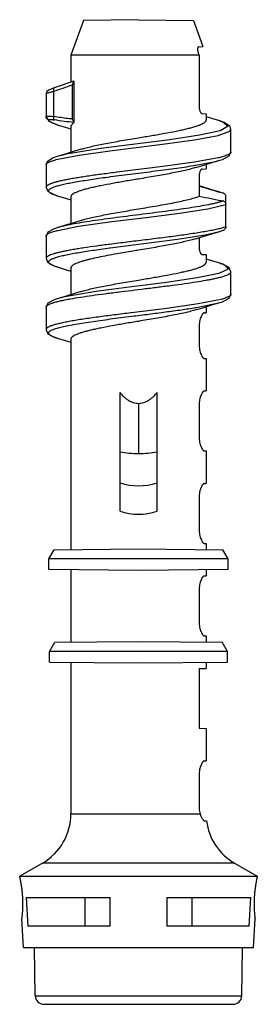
# Model space of a CAD drawing. Header units: millimetres. Extents: x 20.3 to 37, y 6 to 75.2.
import ezdxf

# ---------------------------------------------------------------- set-up
doc = ezdxf.new("R2010")
doc.units = ezdxf.units.MM
doc.header["$LTSCALE"] = 5.264767
doc.layers.get('0').update_dxf_attribs({"linetype": 'CONTINUOUS'})

msp = doc.modelspace()

# ---------------------------------------------------------------- linework, layer by layer
at = {"color": 7, "linetype": 'CONTINUOUS'}
for p, q in [((24.788, 75.113), (23.903, 72.681)), ((28.653, 75.181), (24.788, 75.113)), ((28.653, 75.181), (32.517, 75.113)), ((32.517, 75.113), (33.182, 73.286)), ((23.903, 72.681), (23.903, 70.789)), ((32.913, 72.681), (23.903, 72.681)), ((32.873, 72.781), (32.913, 72.681)), ((32.892, 73.281), (33.182, 73.286)), ((32.913, 72.681), (32.913, 69.08)), ((24.02, 68.199), (24.02, 70.605)), ((24.135, 68.004), (24.135, 70.828)), ((22.153, 69.963), (22.153, 69.963)), ((22.153, 69.963), (22.153, 68.386)), ((22.699, 68.375), (22.699, 70.154)), ((33.123, 68.577), (33.403, 68.572)), ((33.403, 68.572), (33.403, 68.132)), ((22.153, 68.386), (22.154, 68.364)), ((22.154, 68.363), (22.154, 68.364)), ((24.097, 67.959), (23.903, 67.731)), ((33.798, 68.233), (33.403, 68.353)), ((34.371, 68.062), (33.798, 68.233)), ((34.662, 67.964), (34.366, 68.064)), ((22.935, 67.802), (23.498, 67.634)), ((23.498, 67.634), (23.903, 67.511)), ((23.903, 67.731), (23.903, 65.853)), ((35.151, 65.895), (35.151, 67.472)), ((35.151, 67.47), (35.151, 67.472)), ((22.153, 64.972), (22.154, 64.973)), ((22.153, 64.972), (22.153, 64.973)), ((22.153, 64.97), (22.153, 64.972)), ((22.153, 64.972), (22.153, 63.395)), ((30.354, 64.854), (27.159, 64.457)), ((33.123, 64.685), (33.403, 64.69)), ((33.403, 65.01), (33.403, 64.69)), ((26.641, 64.142), (26.691, 64.149)), ((32.913, 64.181), (32.913, 62.768)), ((34.597, 62.988), (34.347, 63.061)), ((34.617, 62.981), (34.349, 63.069)), ((34.617, 62.981), (34.597, 62.988)), ((22.936, 62.801), (23.519, 62.627)), ((23.519, 62.627), (23.903, 62.51)), ((23.903, 62.731), (23.903, 60.854)), ((34.793, 60.627), (34.793, 62.736)), ((23.52, 60.737), (22.938, 60.563)), ((22.948, 60.368), (22.953, 60.369)), ((33.805, 60.133), (34.361, 60.299)), ((34.349, 60.295), (34.617, 60.383)), ((22.153, 59.969), (22.153, 58.392)), ((32.913, 59.866), (32.913, 59.18)), ((26.622, 59.139), (26.667, 59.145)), ((22.153, 58.395), (22.153, 58.392)), ((33.123, 58.677), (33.403, 58.672)), ((33.403, 58.672), (33.403, 58.132)), ((33.796, 58.234), (33.403, 58.354)), ((34.369, 58.063), (33.796, 58.234)), ((22.937, 57.802), (23.499, 57.634)), ((23.499, 57.634), (23.903, 57.511)), ((23.903, 57.731), (23.903, 55.853)), ((35.152, 55.892), (35.152, 57.468)), ((25.809, 56.091), (23.88, 55.781)), ((23.88, 55.782), (23.866, 55.779)), ((35.152, 55.895), (35.152, 55.892)), ((22.154, 54.968), (22.154, 53.392)), ((32.67, 54.949), (32.738, 54.96)), ((33.403, 55.011), (33.403, 54.59)), ((28.164, 54.584), (28.124, 54.579)), ((28.156, 54.337), (28.171, 54.339)), ((28.156, 54.337), (28.171, 54.339)), ((33.272, 54.588), (33.404, 54.59)), ((22.154, 53.395), (22.154, 53.392)), ((32.913, 53.582), (32.913, 52.38)), ((22.936, 52.801), (23.499, 52.633)), ((23.499, 52.633), (23.903, 52.51)), ((23.903, 52.731), (23.903, 37.939)), ((33.272, 51.374), (33.403, 51.372)), ((33.403, 51.372), (33.403, 49.09)), ((27.353, 40.632), (27.353, 48.971)), ((29.953, 40.632), (29.953, 48.971)), ((33.272, 49.088), (33.404, 49.09)), ((28.653, 48.194), (28.653, 44.694)), ((32.913, 48.082), (32.913, 45.88)), ((33.272, 44.874), (33.403, 44.872)), ((33.403, 44.872), (33.403, 42.59)), ((33.272, 42.588), (33.404, 42.59)), ((32.913, 41.582), (32.913, 39.38)), ((33.272, 38.374), (33.403, 38.372)), ((33.403, 38.372), (33.403, 37.939)), ((22.353, 37.281), (22.723, 37.929)), ((22.723, 37.929), (28.653, 37.981)), ((28.653, 37.981), (34.582, 37.929)), ((34.953, 37.281), (34.582, 37.929)), ((22.353, 36.536), (22.353, 37.281)), ((34.953, 37.281), (22.353, 37.281)), ((34.953, 36.536), (34.953, 37.281)), ((28.653, 36.481), (22.353, 36.536)), ((23.903, 36.522), (23.903, 31.439)), ((34.953, 36.536), (28.653, 36.481)), ((33.272, 36.088), (33.404, 36.09)), ((33.403, 36.522), (33.403, 36.09)), ((32.913, 35.082), (32.913, 32.88)), ((33.272, 31.874), (33.403, 31.872)), ((33.403, 31.872), (33.403, 31.439)), ((22.403, 30.781), (22.773, 31.43)), ((22.773, 31.43), (28.653, 31.481)), ((28.653, 31.481), (34.532, 31.43)), ((34.903, 30.781), (34.532, 31.43)), ((34.903, 30.781), (22.403, 30.781)), ((22.403, 30.035), (22.403, 30.781)), ((34.903, 30.035), (34.903, 30.781)), ((22.403, 30.035), (28.653, 29.981)), ((23.903, 30.022), (23.903, 19.369)), ((28.653, 29.981), (34.903, 30.035)), ((33.403, 30.022), (33.403, 29.59)), ((32.913, 29.581), (33.402, 29.59)), ((32.913, 29.581), (32.913, 25.38)), ((32.913, 25.38), (33.402, 25.372)), ((33.403, 25.372), (33.403, 23.09)), ((33.272, 23.088), (33.404, 23.09)), ((32.913, 22.082), (32.913, 19.88)), ((23.903, 19.369), (32.979, 19.369)), ((33.303, 18.873), (33.434, 18.871)), ((21.903, 15.905), (20.303, 14.981)), ((35.403, 15.905), (21.903, 15.905)), ((35.403, 15.905), (37.003, 14.981)), ((20.303, 14.981), (37.003, 14.981)), ((20.768, 13.481), (26.653, 13.481)), ((20.768, 13.481), (20.878, 11.481)), ((24.911, 11.481), (24.911, 13.481)), ((26.653, 11.481), (26.653, 13.481)), ((30.653, 13.481), (36.537, 13.481)), ((30.653, 13.481), (30.653, 11.481)), ((32.394, 13.481), (32.394, 11.481)), ((36.427, 11.481), (36.537, 13.481)), ((20.565, 9.981), (20.46, 11.981)), ((36.741, 9.981), (36.845, 11.981)), ((26.653, 11.481), (20.878, 11.481)), ((36.427, 11.481), (30.653, 11.481)), ((20.565, 9.981), (36.741, 9.981)), ((21.392, 6.57), (21.333, 9.981)), ((35.913, 6.57), (35.972, 9.981)), ((21.393, 6.57), (35.913, 6.57)), ((21.992, 5.981), (35.313, 5.981))]:
    msp.add_line(p, q, dxfattribs=at)
for points in [[(24.084, 70.852), (23.756, 70.738), (23.211, 70.552), (22.733, 70.391)], [(22.733, 70.391), (22.57, 70.333), (22.388, 70.258), (22.318, 70.22), (22.197, 70.11), (22.153, 69.963)], [(22.154, 68.363), (22.358, 68.047), (22.846, 67.829), (22.937, 67.801)], [(34.569, 67.995), (34.963, 67.686), (34.394, 67.372), (32.949, 67.059), (30.856, 66.747), (28.418, 66.434), (26.012, 66.12)], [(35.153, 67.47), (35.092, 67.671), (34.662, 67.964)], [(30.341, 66.429), (32.589, 66.738), (34.243, 67.044), (35.078, 67.352), (35.151, 67.47)], [(24.625, 66.077), (24.151, 65.929), (23.508, 65.733), (22.935, 65.562)], [(22.973, 65.369), (24.475, 65.665), (26.645, 65.97), (30.341, 66.429)], [(26.012, 66.12), (24.016, 65.807), (23.87, 65.774)], [(34.369, 65.301), (34.554, 65.36), (35.027, 65.614), (35.153, 65.895)], [(22.938, 65.563), (22.663, 65.471), (22.214, 65.172), (22.153, 64.971)], [(34.241, 65.467), (32.594, 65.162), (30.354, 64.854)], [(32.653, 64.952), (34.078, 65.223), (34.369, 65.301)], [(32.684, 64.788), (33.166, 64.938), (33.808, 65.134), (34.372, 65.302)], [(22.153, 63.395), (22.274, 63.118), (22.744, 62.863), (22.936, 62.801)], [(34.363, 63.064), (33.795, 63.234), (33.153, 63.429), (32.915, 63.504)], [(22.976, 60.368), (24.444, 60.659), (26.773, 60.987), (29.197, 61.287), (31.525, 61.584), (33.532, 61.896), (34.79, 62.204)], [(24.625, 61.077), (24.178, 60.938), (23.52, 60.737)], [(22.937, 60.563), (22.721, 60.493), (22.276, 60.248), (22.153, 59.968)], [(31.391, 59.757), (33.347, 60.067), (34.349, 60.296)], [(26.67, 59.146), (29.038, 59.449), (31.391, 59.757)], [(32.676, 59.785), (33.164, 59.938), (33.805, 60.133)], [(22.153, 58.395), (22.285, 58.107), (22.763, 57.856), (22.936, 57.801)], [(34.713, 57.922), (34.949, 57.653), (34.288, 57.341), (32.77, 57.029), (30.63, 56.716), (28.177, 56.404), (25.809, 56.091)], [(35.153, 57.468), (35.034, 57.743), (34.588, 57.992), (34.367, 58.063)], [(24.623, 56.076), (24.15, 55.928), (23.507, 55.732), (22.933, 55.561)], [(22.937, 55.563), (22.73, 55.496), (22.278, 55.25), (22.153, 54.968)], [(34.33, 55.496), (32.855, 55.203), (30.644, 54.891), (28.164, 54.584)], [(34.369, 55.301), (34.552, 55.36), (35.023, 55.61), (35.153, 55.895)], [(32.683, 54.788), (33.166, 54.938), (33.809, 55.134), (34.372, 55.302)], [(32.738, 54.96), (34.268, 55.273), (34.368, 55.301)], [(22.153, 53.395), (22.28, 53.112), (22.765, 52.855), (22.936, 52.801)]]:
    msp.add_lwpolyline(points, dxfattribs=at)
for centre, radius, start, end in [((-12.099, 174.319), 109.824, 288.47279, 289.20091), ((55.229, 134.266), 74.204, 252.49815, 253.65553), ((28.656, 51.556), 6.862, 259.0486, 269.96992), ((28.65, 51.547), 6.853, 270.02492, 280.96), ((19.903, 19.369), 4, 300.00001, 360), ((37.403, 19.369), 4, 187.14464, 239.99999), ((21.992, 6.581), 0.6, 181, 270.00014), ((35.313, 6.581), 0.6, 269.99986, 359)]:
    msp.add_arc(centre, radius, start, end, dxfattribs=at)
for centre in [(28.653, 54.545), (28.653, 52.545)]:
    msp.add_ellipse(centre, major_axis=(0, 12.124), ratio=0.57735, start_param=-3.328391, end_param=-2.954794, dxfattribs=at)
for points, knots in [([(32.892, 73.281), (32.886, 73.281), (32.875, 73.279), (32.852, 73.269), (32.833, 73.248), (32.82, 73.222), (32.808, 73.185), (32.8, 73.129), (32.801, 73.052), (32.814, 72.966), (32.838, 72.873), (32.86, 72.812), (32.873, 72.781)], [0, 0, 0, 0, 0.031336, 0.062974, 0.134065, 0.176875, 0.225531, 0.341813, 0.482577, 0.643749, 0.818758, 1, 1, 1, 1]), ([(24.02, 70.605), (24.02, 70.648), (24.041, 70.713), (24.09, 70.783), (24.119, 70.814), (24.135, 70.828)], [0, 0, 0, 0, 0.501966, 0.752061, 1, 1, 1, 1]), ([(24.135, 70.828), (24.131, 70.834), (24.124, 70.843), (24.11, 70.852), (24.096, 70.855), (24.088, 70.853), (24.084, 70.852)], [0, 0, 0, 0, 0.319089, 0.574484, 0.791826, 1, 1, 1, 1]), ([(22.153, 69.963), (22.153, 69.965), (22.155, 69.971), (22.163, 69.979), (22.176, 69.988), (22.192, 69.997), (22.214, 70.007), (22.25, 70.023), (22.307, 70.043), (22.386, 70.069), (22.48, 70.096), (22.586, 70.125), (22.66, 70.144), (22.699, 70.154)], [0, 0, 0, 0, 0.013272, 0.031687, 0.056925, 0.089558, 0.129753, 0.177379, 0.29399, 0.437318, 0.604928, 0.793857, 1, 1, 1, 1]), ([(22.733, 70.391), (22.727, 70.389), (22.715, 70.382), (22.701, 70.364), (22.691, 70.339), (22.684, 70.308), (22.682, 70.272), (22.685, 70.22), (22.692, 70.18), (22.699, 70.154)], [0, 0, 0, 0, 0.073782, 0.159839, 0.264176, 0.388211, 0.530003, 0.68366, 1, 1, 1, 1]), ([(32.913, 69.08), (32.913, 69.046), (32.916, 68.98), (32.93, 68.885), (32.953, 68.798), (32.981, 68.723), (33.013, 68.662), (33.048, 68.616), (33.084, 68.586), (33.111, 68.577), (33.123, 68.577)], [0, 0, 0, 0, 0.175349, 0.344103, 0.500051, 0.639168, 0.758849, 0.857748, 0.936634, 1, 1, 1, 1]), ([(22.153, 68.386), (22.153, 68.388), (22.154, 68.391), (22.159, 68.396), (22.167, 68.399), (22.177, 68.403), (22.191, 68.405), (22.214, 68.408), (22.233, 68.409), (22.247, 68.409)], [0, 0, 0, 0, 0.049531, 0.110913, 0.193366, 0.30077, 0.434786, 0.595991, 1, 1, 1, 1]), ([(22.339, 68.145), (22.315, 68.152), (22.28, 68.167), (22.239, 68.197), (22.202, 68.233), (22.169, 68.288), (22.156, 68.338), (22.154, 68.363)], [0, 0, 0, 0, 0.243077, 0.370053, 0.498031, 0.752736, 1, 1, 1, 1]), ([(22.247, 68.409), (22.274, 68.41), (22.337, 68.409), (22.441, 68.403), (22.564, 68.391), (22.652, 68.381), (22.699, 68.375)], [0, 0, 0, 0, 0.181455, 0.41295, 0.688526, 1, 1, 1, 1]), ([(22.339, 68.145), (22.338, 68.157), (22.362, 68.165), (22.383, 68.168), (22.402, 68.17), (22.425, 68.17), (22.461, 68.17), (22.514, 68.167), (22.585, 68.16), (22.666, 68.15), (22.723, 68.141), (22.752, 68.136)], [0, 0, 0, 0, 0.0802, 0.117907, 0.163282, 0.216361, 0.27711, 0.420872, 0.591647, 0.785892, 1, 1, 1, 1]), ([(22.613, 67.914), (22.573, 67.932), (22.503, 67.965), (22.425, 68.015), (22.381, 68.057), (22.358, 68.086), (22.343, 68.115), (22.339, 68.136), (22.339, 68.145)], [0, 0, 0, 0, 0.350715, 0.626248, 0.738365, 0.835702, 0.921374, 1, 1, 1, 1]), ([(22.935, 67.801), (22.876, 67.819), (22.768, 67.853), (22.661, 67.894), (22.613, 67.914)], [0, 0, 0, 0, 0.541038, 1, 1, 1, 1]), ([(22.752, 68.136), (22.747, 68.139), (22.736, 68.149), (22.716, 68.177), (22.699, 68.228), (22.693, 68.299), (22.696, 68.349), (22.699, 68.375)], [0, 0, 0, 0, 0.077758, 0.170709, 0.403894, 0.693106, 1, 1, 1, 1]), ([(24.02, 68.199), (23.91, 68.209), (23.468, 68.254), (23.028, 68.32), (22.699, 68.375)], [0, 0, 0, 0, 0.24959, 1, 1, 1, 1]), ([(24.097, 67.959), (23.872, 67.979), (23.423, 68.03), (22.976, 68.098), (22.752, 68.136)], [0, 0, 0, 0, 0.499728, 1, 1, 1, 1]), ([(24.135, 68.004), (24.119, 68.015), (24.089, 68.04), (24.052, 68.086), (24.027, 68.139), (24.02, 68.179), (24.02, 68.199)], [0, 0, 0, 0, 0.246594, 0.495482, 0.746844, 1, 1, 1, 1]), ([(24.097, 67.959), (24.104, 67.964), (24.119, 67.977), (24.13, 67.994), (24.135, 68.004)], [0, 0, 0, 0, 0.430292, 1, 1, 1, 1]), ([(28.653, 66.883), (28.962, 66.934), (29.568, 67.035), (30.448, 67.189), (31.144, 67.32), (31.657, 67.427), (32.001, 67.504), (32.314, 67.581), (32.591, 67.658), (32.831, 67.735), (33.03, 67.813), (33.169, 67.88), (33.258, 67.935), (33.31, 67.974), (33.351, 68.013), (33.38, 68.052), (33.398, 68.092), (33.403, 68.119), (33.403, 68.132)], [0, 0, 0, 0, 0.188188, 0.369379, 0.536798, 0.613397, 0.684308, 0.748916, 0.806681, 0.857169, 0.900055, 0.935196, 0.949894, 0.962758, 0.973917, 0.983584, 0.992107, 1, 1, 1, 1]), ([(34.371, 68.062), (34.39, 68.057), (34.458, 68.036), (34.526, 68.013), (34.576, 67.995)], [0, 0, 0, 0, 0.266989, 1, 1, 1, 1]), ([(24.625, 66.077), (24.741, 66.114), (24.993, 66.185), (25.4, 66.284), (25.859, 66.384), (26.362, 66.483), (26.902, 66.583), (27.669, 66.718), (28.256, 66.817), (28.653, 66.883)], [0, 0, 0, 0, 0.088607, 0.191026, 0.305816, 0.431302, 0.56556, 0.706563, 1, 1, 1, 1]), ([(23.844, 65.775), (23.677, 65.742), (23.438, 65.693), (23.136, 65.619), (23.001, 65.582), (22.938, 65.563)], [0, 0, 0, 0, 0.548995, 0.787142, 1, 1, 1, 1]), ([(35.153, 65.895), (35.153, 65.886), (35.15, 65.868), (35.139, 65.84), (35.121, 65.813), (35.084, 65.775), (35.018, 65.728), (34.916, 65.676), (34.786, 65.623), (34.628, 65.57), (34.444, 65.517), (34.312, 65.484), (34.242, 65.467)], [0, 0, 0, 0, 0.025827, 0.053396, 0.084243, 0.119459, 0.205527, 0.314991, 0.449162, 0.608261, 0.792026, 1, 1, 1, 1]), ([(22.153, 64.973), (22.153, 64.981), (22.156, 64.999), (22.166, 65.024), (22.183, 65.049), (22.216, 65.084), (22.275, 65.127), (22.364, 65.176), (22.478, 65.225), (22.615, 65.273), (22.776, 65.322), (22.891, 65.353), (22.952, 65.369)], [0, 0, 0, 0, 0.027103, 0.05605, 0.088201, 0.124537, 0.212107, 0.321971, 0.455463, 0.613103, 0.794752, 1, 1, 1, 1]), ([(27.14, 64.457), (26.797, 64.413), (26.135, 64.329), (25.325, 64.217), (24.719, 64.127), (24.303, 64.061), (23.918, 63.995), (23.565, 63.929), (23.248, 63.864), (22.968, 63.798), (22.727, 63.733), (22.527, 63.667), (22.388, 63.61), (22.299, 63.564), (22.247, 63.531), (22.206, 63.498), (22.176, 63.464), (22.158, 63.43), (22.153, 63.407), (22.153, 63.395)], [0, 0, 0, 0, 0.200624, 0.387718, 0.474604, 0.556233, 0.632069, 0.701642, 0.764494, 0.820221, 0.868548, 0.909258, 0.942225, 0.955851, 0.967641, 0.977698, 0.986204, 0.993468, 1, 1, 1, 1]), ([(26.691, 64.149), (27.211, 64.218), (28.259, 64.351), (29.811, 64.545), (31.075, 64.711), (32.025, 64.847), (32.471, 64.916), (32.685, 64.951)], [0, 0, 0, 0, 0.259974, 0.524121, 0.776003, 0.892392, 1, 1, 1, 1]), ([(32.684, 64.788), (32.569, 64.752), (32.317, 64.68), (31.91, 64.581), (31.451, 64.481), (30.757, 64.343), (29.819, 64.177), (29.05, 64.048), (28.653, 63.981)], [0, 0, 0, 0, 0.088454, 0.190788, 0.30555, 0.431049, 0.706416, 1, 1, 1, 1]), ([(33.123, 64.685), (33.111, 64.685), (33.084, 64.676), (33.048, 64.646), (33.013, 64.6), (32.981, 64.539), (32.953, 64.464), (32.93, 64.377), (32.916, 64.282), (32.913, 64.215), (32.913, 64.181)], [0, 0, 0, 0, 0.063367, 0.142253, 0.241152, 0.360833, 0.49995, 0.6559, 0.824653, 1, 1, 1, 1]), ([(22.936, 62.801), (22.892, 62.814), (22.808, 62.84), (22.691, 62.882), (22.59, 62.923), (22.506, 62.965), (22.438, 63.006), (22.387, 63.048), (22.353, 63.09), (22.336, 63.135), (22.34, 63.181), (22.363, 63.224), (22.403, 63.266), (22.459, 63.308), (22.532, 63.349), (22.622, 63.391), (22.729, 63.432), (22.902, 63.491), (23.158, 63.562), (23.512, 63.645), (23.922, 63.728), (24.384, 63.811), (24.894, 63.894), (25.445, 63.977), (26.032, 64.06), (26.434, 64.114), (26.641, 64.142)], [0, 0, 0, 0, 0.02684, 0.050735, 0.071668, 0.089653, 0.104767, 0.117206, 0.127339, 0.135867, 0.14394, 0.152908, 0.163777, 0.177108, 0.193184, 0.21215, 0.234079, 0.25898, 0.317548, 0.387455, 0.468118, 0.558696, 0.658274, 0.765815, 0.880129, 1, 1, 1, 1]), ([(28.653, 63.981), (28.344, 63.929), (27.737, 63.828), (26.857, 63.675), (26.161, 63.544), (25.648, 63.437), (25.304, 63.36), (24.991, 63.282), (24.714, 63.205), (24.475, 63.128), (24.275, 63.051), (24.136, 62.984), (24.047, 62.929), (23.995, 62.89), (23.955, 62.851), (23.925, 62.812), (23.907, 62.772), (23.903, 62.744), (23.903, 62.731)], [0, 0, 0, 0, 0.188195, 0.369374, 0.536771, 0.613366, 0.684279, 0.748883, 0.806639, 0.857113, 0.899989, 0.935138, 0.949851, 0.962736, 0.973916, 0.983599, 0.992122, 1, 1, 1, 1]), ([(34.793, 62.736), (34.793, 62.763), (34.784, 62.816), (34.746, 62.888), (34.689, 62.945), (34.642, 62.971), (34.617, 62.981)], [0, 0, 0, 0, 0.249883, 0.499841, 0.749786, 1, 1, 1, 1]), ([(34.597, 62.44), (34.54, 62.419), (34.415, 62.377), (34.21, 62.319), (33.976, 62.261), (33.608, 62.179), (33.083, 62.08), (32.384, 61.965), (31.603, 61.849), (30.759, 61.733), (29.869, 61.617), (28.648, 61.463), (27.432, 61.311), (26.247, 61.154), (25.423, 61.038), (24.669, 60.923), (24.001, 60.808), (23.505, 60.708), (23.163, 60.626), (23.011, 60.585), (22.941, 60.564)], [0, 0, 0, 0, 0.015457, 0.033444, 0.053889, 0.076711, 0.129085, 0.189503, 0.256733, 0.329356, 0.405817, 0.484499, 0.641797, 0.717089, 0.787986, 0.853008, 0.910755, 0.960079, 0.981267, 1, 1, 1, 1]), ([(28.653, 61.883), (28.872, 61.92), (29.307, 61.992), (29.949, 62.102), (30.566, 62.212), (31.146, 62.32), (31.678, 62.43), (32.152, 62.539), (32.558, 62.648), (32.804, 62.727), (32.913, 62.768)], [0, 0, 0, 0, 0.153283, 0.303748, 0.448462, 0.584794, 0.710215, 0.822454, 0.91959, 1, 1, 1, 1]), ([(32.913, 62.768), (33.195, 62.72), (33.616, 62.641), (34.177, 62.528), (34.457, 62.47), (34.597, 62.44)], [0, 0, 0, 0, 0.499995, 0.749998, 1, 1, 1, 1]), ([(34.597, 62.44), (34.624, 62.434), (34.676, 62.414), (34.741, 62.36), (34.783, 62.287), (34.793, 62.232), (34.793, 62.204)], [0, 0, 0, 0, 0.250043, 0.500085, 0.750057, 1, 1, 1, 1]), ([(24.625, 61.077), (24.741, 61.114), (24.993, 61.185), (25.4, 61.284), (25.859, 61.383), (26.362, 61.483), (26.902, 61.583), (27.669, 61.718), (28.256, 61.816), (28.653, 61.883)], [0, 0, 0, 0, 0.088575, 0.190971, 0.305761, 0.431264, 0.565537, 0.706552, 1, 1, 1, 1]), ([(22.153, 59.969), (22.153, 59.978), (22.155, 59.995), (22.165, 60.02), (22.181, 60.045), (22.213, 60.081), (22.27, 60.124), (22.359, 60.173), (22.473, 60.222), (22.61, 60.272), (22.771, 60.321), (22.886, 60.352), (22.948, 60.368)], [0, 0, 0, 0, 0.027179, 0.05599, 0.087857, 0.123834, 0.210706, 0.320219, 0.453776, 0.611695, 0.793873, 1, 1, 1, 1]), ([(34.793, 60.627), (34.715, 60.599), (34.54, 60.543), (34.25, 60.467), (33.906, 60.391), (33.514, 60.315), (33.076, 60.238), (32.413, 60.132), (31.504, 60.003), (30.341, 59.851), (29.115, 59.7), (27.872, 59.548), (27.043, 59.445), (26.633, 59.392)], [0, 0, 0, 0, 0.03002, 0.066478, 0.109124, 0.15766, 0.211663, 0.27063, 0.401355, 0.545065, 0.696493, 0.850024, 1, 1, 1, 1]), ([(34.793, 60.627), (34.793, 60.601), (34.784, 60.547), (34.746, 60.476), (34.689, 60.418), (34.642, 60.392), (34.617, 60.383)], [0, 0, 0, 0, 0.249883, 0.499841, 0.749786, 1, 1, 1, 1]), ([(32.676, 59.785), (32.561, 59.748), (32.309, 59.677), (31.901, 59.579), (31.443, 59.48), (30.94, 59.38), (30.401, 59.28), (29.834, 59.18), (29.248, 59.081), (28.852, 59.014), (28.653, 58.981)], [0, 0, 0, 0, 0.088726, 0.191201, 0.306026, 0.431515, 0.565761, 0.706705, 0.852247, 1, 1, 1, 1]), ([(26.633, 59.392), (26.32, 59.352), (25.718, 59.272), (24.983, 59.168), (24.437, 59.083), (24.064, 59.021), (23.72, 58.959), (23.405, 58.897), (23.123, 58.835), (22.874, 58.774), (22.661, 58.712), (22.484, 58.651), (22.36, 58.597), (22.282, 58.553), (22.236, 58.522), (22.2, 58.491), (22.174, 58.46), (22.157, 58.428), (22.153, 58.406), (22.153, 58.395)], [0, 0, 0, 0, 0.203342, 0.391312, 0.478113, 0.559402, 0.634741, 0.703717, 0.765923, 0.820999, 0.868726, 0.908964, 0.941657, 0.955216, 0.966988, 0.977094, 0.985728, 0.993202, 1, 1, 1, 1]), ([(22.936, 57.801), (22.892, 57.814), (22.808, 57.84), (22.691, 57.882), (22.59, 57.923), (22.506, 57.965), (22.439, 58.006), (22.388, 58.048), (22.353, 58.09), (22.337, 58.134), (22.34, 58.18), (22.362, 58.223), (22.402, 58.265), (22.458, 58.307), (22.53, 58.348), (22.62, 58.389), (22.725, 58.431), (22.898, 58.49), (23.153, 58.561), (23.504, 58.643), (23.913, 58.726), (24.373, 58.809), (24.881, 58.892), (25.43, 58.975), (26.015, 59.058), (26.416, 59.112), (26.622, 59.139)], [0, 0, 0, 0, 0.026888, 0.050812, 0.071777, 0.089813, 0.104999, 0.117503, 0.127676, 0.136225, 0.14431, 0.153262, 0.164088, 0.177367, 0.193408, 0.212355, 0.234254, 0.259107, 0.317576, 0.38745, 0.468077, 0.558618, 0.65819, 0.765738, 0.880074, 1, 1, 1, 1]), ([(28.653, 58.981), (28.523, 58.959), (28.015, 58.874), (27.507, 58.788), (27.128, 58.721)], [0, 0, 0, 0, 0.253881, 1, 1, 1, 1]), ([(32.913, 59.18), (32.913, 59.146), (32.916, 59.08), (32.93, 58.985), (32.953, 58.898), (32.981, 58.823), (33.013, 58.762), (33.048, 58.716), (33.084, 58.686), (33.111, 58.677), (33.123, 58.677)], [0, 0, 0, 0, 0.175349, 0.344103, 0.500051, 0.639168, 0.758849, 0.857748, 0.936634, 1, 1, 1, 1]), ([(27.128, 58.721), (26.902, 58.681), (26.466, 58.602), (25.846, 58.481), (25.369, 58.376), (25.025, 58.291), (24.799, 58.229), (24.596, 58.168), (24.417, 58.106), (24.264, 58.045), (24.136, 57.985), (24.036, 57.924), (23.971, 57.87), (23.935, 57.826), (23.916, 57.795), (23.905, 57.763), (23.903, 57.742), (23.903, 57.731)], [0, 0, 0, 0, 0.200023, 0.384912, 0.550409, 0.62473, 0.692887, 0.754547, 0.809415, 0.857304, 0.898152, 0.932055, 0.959447, 0.971009, 0.981401, 0.990932, 1, 1, 1, 1]), ([(28.653, 56.883), (28.962, 56.935), (29.568, 57.036), (30.448, 57.189), (31.144, 57.32), (31.657, 57.427), (32.001, 57.504), (32.314, 57.581), (32.591, 57.658), (32.831, 57.735), (33.03, 57.812), (33.17, 57.88), (33.258, 57.935), (33.31, 57.974), (33.351, 58.013), (33.38, 58.052), (33.398, 58.092), (33.403, 58.119), (33.403, 58.132)], [0, 0, 0, 0, 0.188187, 0.369371, 0.536788, 0.613387, 0.6843, 0.748906, 0.806669, 0.857154, 0.900039, 0.935185, 0.949889, 0.962761, 0.973926, 0.983597, 0.992117, 1, 1, 1, 1]), ([(23.878, 55.564), (24.114, 55.606), (24.617, 55.689), (25.413, 55.807), (26.281, 55.924), (27.526, 56.083), (28.8, 56.238), (30.074, 56.395), (30.996, 56.513), (31.866, 56.63), (32.665, 56.747), (33.276, 56.848), (33.716, 56.93), (34.005, 56.989), (34.265, 57.048), (34.493, 57.107), (34.688, 57.166), (34.85, 57.224), (34.963, 57.276), (35.035, 57.318), (35.077, 57.347), (35.109, 57.377), (35.133, 57.407), (35.148, 57.437), (35.152, 57.458), (35.152, 57.468)], [0, 0, 0, 0, 0.062598, 0.13297, 0.209628, 0.290867, 0.45995, 0.544061, 0.625425, 0.702235, 0.772836, 0.835681, 0.863771, 0.889453, 0.912591, 0.933065, 0.950799, 0.965759, 0.977941, 0.983012, 0.987429, 0.991238, 0.994515, 0.997377, 1, 1, 1, 1]), ([(34.369, 58.063), (34.392, 58.056), (34.478, 58.03), (34.563, 58.001), (34.624, 57.977)], [0, 0, 0, 0, 0.27246, 1, 1, 1, 1]), ([(34.624, 57.977), (34.635, 57.973), (34.678, 57.956), (34.72, 57.937), (34.75, 57.923)], [0, 0, 0, 0, 0.267648, 1, 1, 1, 1]), ([(24.623, 56.076), (24.739, 56.113), (24.99, 56.184), (25.397, 56.284), (25.856, 56.384), (26.36, 56.483), (26.9, 56.582), (27.668, 56.717), (28.256, 56.816), (28.653, 56.883)], [0, 0, 0, 0, 0.088526, 0.190898, 0.305672, 0.431163, 0.565448, 0.706485, 1, 1, 1, 1]), ([(22.153, 54.968), (22.152, 54.981), (22.157, 55.008), (22.18, 55.046), (22.216, 55.084), (22.256, 55.113), (22.294, 55.137), (22.34, 55.162), (22.406, 55.194), (22.497, 55.231), (22.6, 55.268), (22.717, 55.305), (22.898, 55.357), (23.156, 55.42), (23.501, 55.494), (23.747, 55.54), (23.878, 55.564)], [0, 0, 0, 0, 0.020134, 0.042833, 0.070024, 0.102795, 0.121474, 0.14174, 0.187145, 0.239183, 0.297935, 0.363415, 0.435538, 0.599195, 0.787777, 1, 1, 1, 1]), ([(23.866, 55.779), (23.695, 55.746), (23.449, 55.695), (23.14, 55.62), (23.002, 55.582), (22.937, 55.563)], [0, 0, 0, 0, 0.549666, 0.787687, 1, 1, 1, 1]), ([(35.152, 55.892), (35.152, 55.883), (35.15, 55.866), (35.139, 55.841), (35.123, 55.816), (35.091, 55.781), (35.033, 55.738), (34.944, 55.69), (34.832, 55.641), (34.696, 55.592), (34.537, 55.543), (34.423, 55.512), (34.362, 55.497)], [0, 0, 0, 0, 0.027219, 0.0562, 0.088309, 0.124556, 0.21196, 0.321856, 0.455446, 0.613062, 0.794662, 1, 1, 1, 1]), ([(28.171, 54.339), (28.573, 54.39), (29.369, 54.49), (30.536, 54.639), (31.634, 54.789), (32.337, 54.894), (32.67, 54.949)], [0, 0, 0, 0, 0.267959, 0.530127, 0.777077, 1, 1, 1, 1]), ([(32.683, 54.788), (32.567, 54.751), (32.315, 54.68), (31.908, 54.58), (31.449, 54.48), (30.945, 54.381), (30.405, 54.281), (29.637, 54.146), (29.049, 54.047), (28.653, 53.981)], [0, 0, 0, 0, 0.08852, 0.190888, 0.305658, 0.431149, 0.565432, 0.706471, 1, 1, 1, 1]), ([(28.124, 54.579), (27.728, 54.53), (26.955, 54.434), (26.006, 54.311), (25.286, 54.211), (24.787, 54.137), (24.32, 54.064), (23.892, 53.991), (23.504, 53.917), (23.16, 53.844), (22.864, 53.771), (22.648, 53.708), (22.502, 53.656), (22.411, 53.62), (22.334, 53.583), (22.27, 53.546), (22.22, 53.51), (22.183, 53.473), (22.159, 53.435), (22.153, 53.408), (22.153, 53.395)], [0, 0, 0, 0, 0.194406, 0.379286, 0.466192, 0.548394, 0.625233, 0.696086, 0.760338, 0.817481, 0.867131, 0.908944, 0.926831, 0.942698, 0.956567, 0.968485, 0.97854, 0.986897, 0.993867, 1, 1, 1, 1]), ([(22.936, 52.801), (22.885, 52.816), (22.791, 52.846), (22.66, 52.893), (22.552, 52.941), (22.465, 52.988), (22.408, 53.03), (22.375, 53.064), (22.352, 53.094), (22.338, 53.128), (22.338, 53.161), (22.346, 53.196), (22.374, 53.239), (22.428, 53.286), (22.503, 53.334), (22.6, 53.381), (22.718, 53.429), (22.858, 53.476), (23.019, 53.524), (23.273, 53.591), (23.639, 53.672), (24.132, 53.767), (24.691, 53.862), (25.307, 53.957), (25.972, 54.052), (26.927, 54.181), (27.659, 54.275), (28.156, 54.337)], [0, 0, 0, 0, 0.023576, 0.044158, 0.061728, 0.076327, 0.088119, 0.093069, 0.097475, 0.105077, 0.108643, 0.112302, 0.120585, 0.131017, 0.144101, 0.160065, 0.179011, 0.200977, 0.225942, 0.253837, 0.318087, 0.392999, 0.477573, 0.570606, 0.670843, 0.776836, 1, 1, 1, 1]), ([(28.653, 53.981), (28.344, 53.929), (27.737, 53.828), (26.857, 53.675), (26.162, 53.544), (25.648, 53.437), (25.304, 53.36), (24.991, 53.283), (24.714, 53.205), (24.475, 53.128), (24.275, 53.051), (24.136, 52.984), (24.047, 52.929), (23.995, 52.89), (23.955, 52.851), (23.925, 52.812), (23.907, 52.772), (23.903, 52.744), (23.903, 52.731)], [0, 0, 0, 0, 0.188184, 0.369365, 0.536786, 0.613385, 0.6843, 0.748903, 0.806665, 0.857146, 0.900032, 0.935176, 0.949884, 0.962762, 0.973932, 0.983602, 0.992119, 1, 1, 1, 1]), ([(33.272, 54.588), (33.254, 54.587), (33.224, 54.572), (33.191, 54.542), (33.162, 54.509), (33.133, 54.467), (33.091, 54.397), (33.041, 54.29), (32.989, 54.141), (32.947, 53.969), (32.919, 53.78), (32.913, 53.648), (32.913, 53.582)], [0, 0, 0, 0, 0.049189, 0.082303, 0.121817, 0.167769, 0.22001, 0.342137, 0.485372, 0.64603, 0.819607, 1, 1, 1, 1]), ([(32.913, 52.38), (32.913, 52.313), (32.919, 52.182), (32.947, 51.993), (32.989, 51.821), (33.041, 51.672), (33.091, 51.565), (33.133, 51.494), (33.162, 51.453), (33.191, 51.419), (33.224, 51.389), (33.254, 51.374), (33.272, 51.374)], [0, 0, 0, 0, 0.180393, 0.353971, 0.514628, 0.657863, 0.77999, 0.832231, 0.878183, 0.917697, 0.950811, 1, 1, 1, 1]), ([(28.653, 48.194), (28.595, 48.194), (28.478, 48.203), (28.244, 48.259), (28.018, 48.367), (27.806, 48.515), (27.592, 48.698), (27.446, 48.857), (27.353, 48.971)], [0, 0, 0, 0, 0.110799, 0.223492, 0.460028, 0.586297, 0.718444, 1, 1, 1, 1]), ([(29.953, 48.971), (29.86, 48.857), (29.713, 48.698), (29.499, 48.515), (29.287, 48.367), (29.061, 48.259), (28.827, 48.203), (28.71, 48.194), (28.653, 48.194)], [0, 0, 0, 0, 0.281564, 0.413719, 0.539993, 0.776521, 0.889207, 1, 1, 1, 1]), ([(33.272, 49.088), (33.254, 49.087), (33.224, 49.072), (33.191, 49.042), (33.162, 49.009), (33.133, 48.967), (33.091, 48.897), (33.041, 48.79), (32.989, 48.641), (32.947, 48.469), (32.919, 48.28), (32.913, 48.148), (32.913, 48.082)], [0, 0, 0, 0, 0.049189, 0.082303, 0.121817, 0.167769, 0.22001, 0.342137, 0.485372, 0.64603, 0.819607, 1, 1, 1, 1]), ([(32.913, 45.88), (32.913, 45.813), (32.919, 45.682), (32.947, 45.493), (32.989, 45.321), (33.041, 45.172), (33.091, 45.065), (33.133, 44.994), (33.162, 44.953), (33.191, 44.919), (33.224, 44.889), (33.254, 44.874), (33.272, 44.874)], [0, 0, 0, 0, 0.180393, 0.353971, 0.514628, 0.657863, 0.77999, 0.832231, 0.878183, 0.917697, 0.950811, 1, 1, 1, 1]), ([(33.272, 42.588), (33.254, 42.587), (33.224, 42.572), (33.191, 42.542), (33.162, 42.509), (33.133, 42.467), (33.091, 42.397), (33.041, 42.29), (32.989, 42.141), (32.947, 41.969), (32.919, 41.78), (32.913, 41.648), (32.913, 41.582)], [0, 0, 0, 0, 0.049189, 0.082303, 0.121817, 0.167769, 0.22001, 0.342137, 0.485372, 0.64603, 0.819607, 1, 1, 1, 1]), ([(32.913, 39.38), (32.913, 39.313), (32.919, 39.182), (32.947, 38.993), (32.989, 38.821), (33.041, 38.672), (33.091, 38.565), (33.133, 38.494), (33.162, 38.453), (33.191, 38.419), (33.224, 38.389), (33.254, 38.374), (33.272, 38.374)], [0, 0, 0, 0, 0.180393, 0.353971, 0.514628, 0.657863, 0.77999, 0.832231, 0.878183, 0.917697, 0.950811, 1, 1, 1, 1]), ([(33.272, 36.088), (33.254, 36.087), (33.224, 36.072), (33.191, 36.042), (33.162, 36.009), (33.133, 35.967), (33.091, 35.897), (33.041, 35.79), (32.989, 35.641), (32.947, 35.469), (32.919, 35.28), (32.913, 35.148), (32.913, 35.082)], [0, 0, 0, 0, 0.049189, 0.082303, 0.121817, 0.167769, 0.22001, 0.342137, 0.485372, 0.64603, 0.819607, 1, 1, 1, 1]), ([(32.913, 32.88), (32.913, 32.813), (32.919, 32.682), (32.947, 32.493), (32.989, 32.321), (33.041, 32.172), (33.091, 32.065), (33.133, 31.994), (33.162, 31.953), (33.191, 31.919), (33.224, 31.889), (33.254, 31.874), (33.272, 31.874)], [0, 0, 0, 0, 0.180393, 0.353971, 0.514628, 0.657863, 0.77999, 0.832231, 0.878183, 0.917697, 0.950811, 1, 1, 1, 1]), ([(33.272, 23.088), (33.254, 23.087), (33.224, 23.072), (33.191, 23.042), (33.162, 23.009), (33.133, 22.967), (33.091, 22.897), (33.041, 22.79), (32.989, 22.641), (32.947, 22.469), (32.919, 22.28), (32.913, 22.148), (32.913, 22.082)], [0, 0, 0, 0, 0.049189, 0.082303, 0.121817, 0.167769, 0.22001, 0.342137, 0.485372, 0.64603, 0.819607, 1, 1, 1, 1]), ([(32.913, 19.88), (32.913, 19.835), (32.919, 19.663), (32.946, 19.492), (32.979, 19.369)], [0, 0, 0, 0, 0.26121, 1, 1, 1, 1]), ([(32.979, 19.369), (32.997, 19.298), (33.033, 19.199), (33.094, 19.081), (33.139, 19.01), (33.183, 18.953), (33.226, 18.91), (33.264, 18.883), (33.292, 18.874), (33.303, 18.873)], [0, 0, 0, 0, 0.356292, 0.51144, 0.648974, 0.767426, 0.865359, 0.942152, 1, 1, 1, 1]), ([(20.46, 11.981), (20.465, 12.019), (20.483, 12.166), (20.505, 12.389), (20.522, 12.66), (20.53, 12.917), (20.53, 13.196), (20.52, 13.486), (20.499, 13.775), (20.474, 14.01), (20.45, 14.189), (20.432, 14.314), (20.413, 14.431), (20.394, 14.539), (20.376, 14.637), (20.359, 14.724), (20.345, 14.789), (20.335, 14.835), (20.329, 14.865), (20.323, 14.892), (20.318, 14.915), (20.313, 14.935), (20.31, 14.949), (20.308, 14.958), (20.306, 14.964), (20.305, 14.969), (20.304, 14.973), (20.304, 14.976), (20.303, 14.979), (20.303, 14.98), (20.303, 14.98), (20.303, 14.981), (20.303, 14.981), (20.303, 14.981)], [0, 0, 0, 0, 0.038279, 0.146766, 0.222389, 0.308583, 0.402062, 0.499235, 0.596351, 0.689723, 0.733919, 0.7759, 0.815284, 0.851709, 0.884817, 0.91429, 0.939818, 0.951013, 0.961122, 0.970119, 0.977974, 0.98466, 0.990155, 0.992451, 0.994446, 0.996138, 0.997525, 0.998606, 0.999379, 0.999651, 0.999845, 0.999961, 1, 1, 1, 1]), ([(37.003, 14.981), (37.003, 14.981), (37.003, 14.981), (37.002, 14.98), (37.002, 14.98), (37.002, 14.979), (37.002, 14.976), (37.001, 14.973), (37, 14.969), (36.999, 14.964), (36.997, 14.958), (36.995, 14.949), (36.992, 14.935), (36.988, 14.915), (36.982, 14.892), (36.977, 14.865), (36.97, 14.835), (36.96, 14.789), (36.947, 14.724), (36.929, 14.637), (36.911, 14.539), (36.892, 14.431), (36.873, 14.314), (36.855, 14.189), (36.831, 14.01), (36.806, 13.775), (36.785, 13.486), (36.775, 13.196), (36.775, 12.917), (36.783, 12.66), (36.801, 12.389), (36.822, 12.166), (36.84, 12.019), (36.845, 11.981)], [0, 0, 0, 0, 0.000039, 0.000155, 0.000349, 0.00062, 0.001394, 0.002474, 0.003861, 0.005552, 0.007547, 0.009843, 0.015338, 0.022024, 0.02988, 0.038876, 0.048985, 0.06018, 0.085707, 0.115179, 0.148285, 0.18471, 0.224095, 0.266077, 0.310273, 0.403648, 0.500767, 0.597942, 0.691422, 0.777614, 0.853235, 0.961721, 1, 1, 1, 1])]:
    msp.add_open_spline(points, degree=3, knots=knots, dxfattribs=at)

doc.saveas('drawing.dxf')
